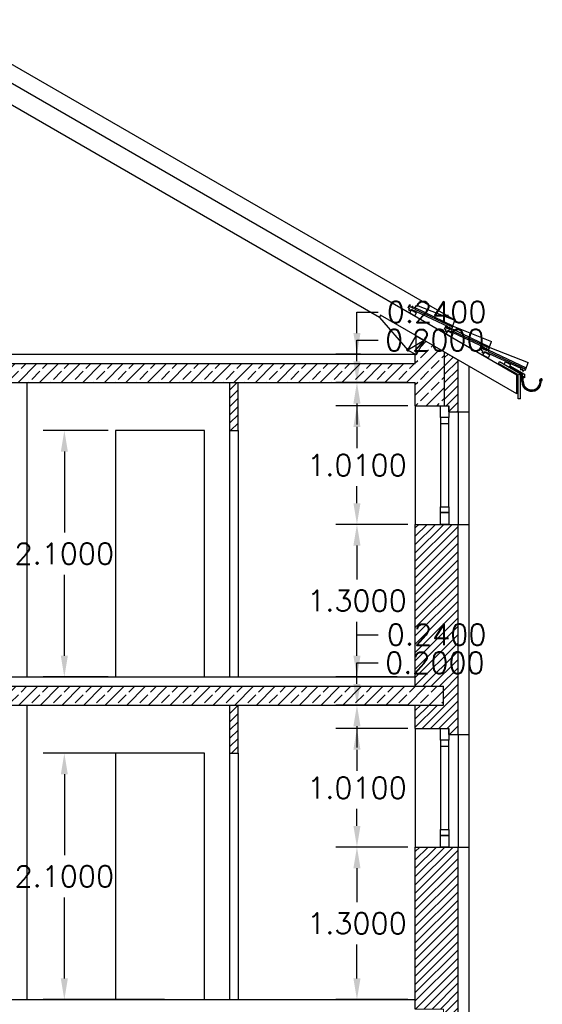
# Model space of a CAD drawing. Header units: millimetres. Extents: x 5 to 471, y 35 to 84.
# Tile 25 of 34: x 358.36 to 362.81, y 42.53 to 50.92. Entities that reach past the tile are written whole.
import ezdxf

# ---------------------------------------------------------------- set-up
doc = ezdxf.new("R2010")
doc.units = ezdxf.units.MM
doc.header["$MEASUREMENT"] = 0
doc.linetypes.add('Strichlinie', pattern=[0.282222, 0.141111, -0.141111])
for name, color, linetype in [('A_1 Holz', 7, 'Continuous'), ('P_BM_AUSSEN', 7, 'Continuous'), ('P_BM_ROHBAU', 7, 'Continuous'), ('R_NT_DACH', 7, 'Continuous'), ('R_NT_FENSTER', 7, 'Continuous'), ('R_NT_HIDDEN', 7, 'Continuous'), ('R_NT_INNENWAND', 7, 'Continuous'), ('R_NT_TUER', 7, 'Continuous'), ('R_TR_HIDDEN', 7, 'Continuous'), ('Schraffuren', 7, 'Continuous')]:
    doc.layers.add(name, color=color, linetype=linetype)
doc.styles.get("Standard").update_dxf_attribs({"font": 'txt', "bigfont": 'BIGFONT.SHX'})
doc.dimstyles.get("Standard").update_dxf_attribs({"dimtxt": 0.18, "dimasz": 0.18, "dimexe": 0.18, "dimexo": 0.0625, "dimgap": 0.09, "dimtad": 0, "dimtih": 1, "dimtoh": 1, "dimdec": 4, "dimzin": 0, "dimdsep": 46, "dimtxsty": 'Standard', "dimcen": 0.09, "dimadec": 0, "dimazin": 0, "dimtfac": 1, "dimtdec": 4, "dimtofl": 0, "dimtmove": 0, "dimatfit": 3, "dimfxl": 1, "dimtolj": 1, "dimtzin": 0, "dimarcsym": 0})
pattern_1 = [(45, (343.71282, 42.56851), (-0.0919239, 0.0919239), []), (45, (343.66686, 42.61447), (-0.0919239, 0.0919239), [0.0975, -0.0325])]
pattern_2 = [(45, (343.71282, 42.56851), (-0.03535534, 0.03535534), [])]

# ---------------------------------------------------------------- blocks, each defined once
blk = doc.blocks.new('*D325', base_point=(343.7128, 42.5685))
at = {"layer": 'Defpoints', "color": 0}
for p in [(361.2356, 43.8685), (361.7328, 43.8685), (361.7328, 42.5685)]:
    blk.add_point(p, dxfattribs=at)
at = {"layer": 'P_BM_AUSSEN', "color": 0, "linetype": 'Continuous', "lineweight": -2}
for p, q in [((361.6703, 43.8685), (361.0556, 43.8685)), ((361.2356, 43.6885), (361.2356, 43.3985)), ((361.2356, 42.7485), (361.2356, 43.0385)), ((361.6703, 42.5685), (361.0556, 42.5685))]:
    blk.add_line(p, q, dxfattribs=at)
at = {"layer": 'P_BM_AUSSEN', "color": 0}
for points in [[(361.2656, 43.6885), (361.2056, 43.6885), (361.2356, 43.8685)], [(361.2056, 42.7485), (361.2656, 42.7485), (361.2356, 42.5685)]]:
    blk.add_solid(points, dxfattribs=at)
at = {"layer": 'P_BM_AUSSEN', "color": 0, "insert": (361.2356, 43.2185), "char_height": 0.18, "attachment_point": 5}
blk.add_mtext('\\A1;1.3000', dxfattribs=at)
blk = doc.blocks.new('*D326', base_point=(343.7128, 42.5685))
at = {"layer": 'Defpoints', "color": 0}
for p in [(361.2356, 44.8785), (361.7328, 44.8785), (361.7328, 43.8685)]:
    blk.add_point(p, dxfattribs=at)
at = {"layer": 'P_BM_AUSSEN', "color": 0, "linetype": 'Continuous', "lineweight": -2}
for p, q in [((361.6703, 44.8785), (361.0556, 44.8785)), ((361.2356, 44.6985), (361.2356, 44.5535)), ((361.2356, 44.0485), (361.2356, 44.1935)), ((361.6703, 43.8685), (361.0556, 43.8685))]:
    blk.add_line(p, q, dxfattribs=at)
at = {"layer": 'P_BM_AUSSEN', "color": 0}
for points in [[(361.2656, 44.6985), (361.2056, 44.6985), (361.2356, 44.8785)], [(361.2056, 44.0485), (361.2656, 44.0485), (361.2356, 43.8685)]]:
    blk.add_solid(points, dxfattribs=at)
at = {"layer": 'P_BM_AUSSEN', "color": 0, "insert": (361.2356, 44.3735), "char_height": 0.18, "attachment_point": 5}
blk.add_mtext('\\A1;1.0100', dxfattribs=at)
blk = doc.blocks.new('*D327', base_point=(343.7128, 42.5685))
at = {"layer": 'Defpoints', "color": 0}
for p in [(361.2356, 45.0785), (361.7328, 45.0785), (361.7328, 44.8785)]:
    blk.add_point(p, dxfattribs=at)
at = {"layer": 'P_BM_AUSSEN', "color": 0, "linetype": 'Continuous', "lineweight": -2}
for p, q in [((361.2356, 45.4385), (361.4156, 45.4385)), ((361.2356, 45.2585), (361.2356, 45.4385)), ((361.6703, 45.0785), (361.0556, 45.0785)), ((361.6703, 44.8785), (361.0556, 44.8785)), ((361.2356, 44.6985), (361.2356, 44.5185))]:
    blk.add_line(p, q, dxfattribs=at)
at = {"layer": 'P_BM_AUSSEN', "color": 0}
for points in [[(361.2056, 45.2585), (361.2656, 45.2585), (361.2356, 45.0785)], [(361.2656, 44.6985), (361.2056, 44.6985), (361.2356, 44.8785)]]:
    blk.add_solid(points, dxfattribs=at)
at = {"layer": 'P_BM_AUSSEN', "color": 0, "insert": (361.8994, 45.4385), "char_height": 0.18, "attachment_point": 5}
blk.add_mtext('\\A1;0.2000', dxfattribs=at)
blk = doc.blocks.new('*D328', base_point=(343.7128, 42.5685))
at = {"layer": 'Defpoints', "color": 0}
for p in [(361.2356, 45.3185), (361.6418, 45.3185), (361.7328, 45.0785)]:
    blk.add_point(p, dxfattribs=at)
at = {"layer": 'P_BM_AUSSEN', "color": 0, "linetype": 'Continuous', "lineweight": -2}
for p, q in [((361.2356, 45.6785), (361.4156, 45.6785)), ((361.2356, 45.4985), (361.2356, 45.6785)), ((361.5793, 45.3185), (361.0556, 45.3185)), ((361.6703, 45.0785), (361.0556, 45.0785)), ((361.2356, 44.8985), (361.2356, 44.7185))]:
    blk.add_line(p, q, dxfattribs=at)
at = {"layer": 'P_BM_AUSSEN', "color": 0}
for points in [[(361.2056, 45.4985), (361.2656, 45.4985), (361.2356, 45.3185)], [(361.2656, 44.8985), (361.2056, 44.8985), (361.2356, 45.0785)]]:
    blk.add_solid(points, dxfattribs=at)
at = {"layer": 'P_BM_AUSSEN', "color": 0, "insert": (361.9144, 45.6785), "char_height": 0.18, "attachment_point": 5}
blk.add_mtext('\\A1;0.2400', dxfattribs=at)
blk = doc.blocks.new('*D329', base_point=(343.7128, 42.5685))
at = {"layer": 'Defpoints', "color": 0}
for p in [(361.2356, 46.6185), (361.7328, 46.6185), (361.6418, 45.3185)]:
    blk.add_point(p, dxfattribs=at)
at = {"layer": 'P_BM_AUSSEN', "color": 0, "linetype": 'Continuous', "lineweight": -2}
for p, q in [((361.6703, 46.6185), (361.0556, 46.6185)), ((361.2356, 46.4385), (361.2356, 46.1485)), ((361.2356, 45.4985), (361.2356, 45.7885)), ((361.5793, 45.3185), (361.0556, 45.3185))]:
    blk.add_line(p, q, dxfattribs=at)
at = {"layer": 'P_BM_AUSSEN', "color": 0}
for points in [[(361.2656, 46.4385), (361.2056, 46.4385), (361.2356, 46.6185)], [(361.2056, 45.4985), (361.2656, 45.4985), (361.2356, 45.3185)]]:
    blk.add_solid(points, dxfattribs=at)
at = {"layer": 'P_BM_AUSSEN', "color": 0, "insert": (361.2356, 45.9685), "char_height": 0.18, "attachment_point": 5}
blk.add_mtext('\\A1;1.3000', dxfattribs=at)
blk = doc.blocks.new('*D330', base_point=(343.7128, 42.5685))
at = {"layer": 'Defpoints', "color": 0}
for p in [(361.2356, 47.6285), (361.7328, 47.6285), (361.7328, 46.6185)]:
    blk.add_point(p, dxfattribs=at)
at = {"layer": 'P_BM_AUSSEN', "color": 0, "linetype": 'Continuous', "lineweight": -2}
for p, q in [((361.6703, 47.6285), (361.0556, 47.6285)), ((361.2356, 47.4485), (361.2356, 47.3035)), ((361.2356, 46.7985), (361.2356, 46.9435)), ((361.6703, 46.6185), (361.0556, 46.6185))]:
    blk.add_line(p, q, dxfattribs=at)
at = {"layer": 'P_BM_AUSSEN', "color": 0}
for points in [[(361.2656, 47.4485), (361.2056, 47.4485), (361.2356, 47.6285)], [(361.2056, 46.7985), (361.2656, 46.7985), (361.2356, 46.6185)]]:
    blk.add_solid(points, dxfattribs=at)
at = {"layer": 'P_BM_AUSSEN', "color": 0, "insert": (361.2356, 47.1235), "char_height": 0.18, "attachment_point": 5}
blk.add_mtext('\\A1;1.0100', dxfattribs=at)
blk = doc.blocks.new('*D331', base_point=(343.7128, 42.5685))
at = {"layer": 'Defpoints', "color": 0}
for p in [(361.2356, 47.8285), (361.7328, 47.8285), (361.7328, 47.6285)]:
    blk.add_point(p, dxfattribs=at)
at = {"layer": 'P_BM_AUSSEN', "color": 0, "linetype": 'Continuous', "lineweight": -2}
for p, q in [((361.2356, 48.1885), (361.4156, 48.1885)), ((361.2356, 48.0085), (361.2356, 48.1885)), ((361.6703, 47.8285), (361.0556, 47.8285)), ((361.6703, 47.6285), (361.0556, 47.6285)), ((361.2356, 47.4485), (361.2356, 47.2685))]:
    blk.add_line(p, q, dxfattribs=at)
at = {"layer": 'P_BM_AUSSEN', "color": 0}
for points in [[(361.2056, 48.0085), (361.2656, 48.0085), (361.2356, 47.8285)], [(361.2656, 47.4485), (361.2056, 47.4485), (361.2356, 47.6285)]]:
    blk.add_solid(points, dxfattribs=at)
at = {"layer": 'P_BM_AUSSEN', "color": 0, "insert": (361.8994, 48.1885), "char_height": 0.18, "attachment_point": 5}
blk.add_mtext('\\A1;0.2000', dxfattribs=at)
blk = doc.blocks.new('*D332', base_point=(343.7128, 42.5685))
at = {"layer": 'Defpoints', "color": 0}
for p in [(361.2356, 48.0685), (361.3294, 48.0685), (361.7328, 47.8285)]:
    blk.add_point(p, dxfattribs=at)
at = {"layer": 'P_BM_AUSSEN', "color": 0, "linetype": 'Continuous', "lineweight": -2}
for p, q in [((361.2356, 48.4285), (361.4156, 48.4285)), ((361.2356, 48.2485), (361.2356, 48.4285)), ((361.2669, 48.0685), (361.0556, 48.0685)), ((361.6703, 47.8285), (361.0556, 47.8285)), ((361.2356, 47.6485), (361.2356, 47.4685))]:
    blk.add_line(p, q, dxfattribs=at)
at = {"layer": 'P_BM_AUSSEN', "color": 0}
for points in [[(361.2056, 48.2485), (361.2656, 48.2485), (361.2356, 48.0685)], [(361.2656, 47.6485), (361.2056, 47.6485), (361.2356, 47.8285)]]:
    blk.add_solid(points, dxfattribs=at)
at = {"layer": 'P_BM_AUSSEN', "color": 0, "insert": (361.9144, 48.4285), "char_height": 0.18, "attachment_point": 5}
blk.add_mtext('\\A1;0.2400', dxfattribs=at)
blk = doc.blocks.new('*D336', base_point=(343.7128, 42.5685))
at = {"layer": 'Defpoints', "color": 0}
for p in [(358.7433, 44.6685), (359.6048, 44.6685), (359.6591, 42.5685)]:
    blk.add_point(p, dxfattribs=at)
at = {"layer": 'P_BM_ROHBAU', "color": 0, "linetype": 'Continuous', "lineweight": -2}
for p, q in [((359.5423, 44.6685), (358.5633, 44.6685)), ((358.7433, 44.4885), (358.7433, 43.7985)), ((358.7433, 42.7485), (358.7433, 43.4385)), ((359.5966, 42.5685), (358.5633, 42.5685))]:
    blk.add_line(p, q, dxfattribs=at)
at = {"layer": 'P_BM_ROHBAU', "color": 0}
for points in [[(358.7733, 44.4885), (358.7133, 44.4885), (358.7433, 44.6685)], [(358.7133, 42.7485), (358.7733, 42.7485), (358.7433, 42.5685)]]:
    blk.add_solid(points, dxfattribs=at)
at = {"layer": 'P_BM_ROHBAU', "color": 0, "insert": (358.7433, 43.6185), "char_height": 0.18, "attachment_point": 5}
blk.add_mtext('\\A1;2.1000', dxfattribs=at)
blk = doc.blocks.new('*D337', base_point=(343.7128, 42.5685))
at = {"layer": 'Defpoints', "color": 0}
for p in [(358.7433, 47.4185), (359.1778, 47.4185), (359.1778, 45.3185)]:
    blk.add_point(p, dxfattribs=at)
at = {"layer": 'P_BM_ROHBAU', "color": 0, "linetype": 'Continuous', "lineweight": -2}
for p, q in [((359.1153, 47.4185), (358.5633, 47.4185)), ((358.7433, 47.2385), (358.7433, 46.5485)), ((358.7433, 45.4985), (358.7433, 46.1885)), ((359.1153, 45.3185), (358.5633, 45.3185))]:
    blk.add_line(p, q, dxfattribs=at)
at = {"layer": 'P_BM_ROHBAU', "color": 0}
for points in [[(358.7733, 47.2385), (358.7133, 47.2385), (358.7433, 47.4185)], [(358.7133, 45.4985), (358.7733, 45.4985), (358.7433, 45.3185)]]:
    blk.add_solid(points, dxfattribs=at)
at = {"layer": 'P_BM_ROHBAU', "color": 0, "insert": (358.7433, 46.3685), "char_height": 0.18, "attachment_point": 5}
blk.add_mtext('\\A1;2.1000', dxfattribs=at)

msp = doc.modelspace()

# ---------------------------------------------------------------- hatches: boundary and pattern name
at = {"layer": 'Schraffuren', "linetype": 'Continuous'}
h = msp.add_hatch(dxfattribs=at)
h.set_pattern_fill('Beton__Stahlbeton_0007', color=256, style=0, pattern_type=2)
h.set_pattern_definition(pattern_1)
h.paths.add_polyline_path([(352.72282, 48.0849), (352.72282, 48.07965), (352.72282, 47.58851), (352.97282, 47.58851), (352.97282, 47.82851), (361.73282, 47.82851), (361.73282, 47.62851), (361.94782, 47.62851), (361.98282, 47.62851), (361.98282, 48.0849), (361.8091, 48.1852), (361.7391, 48.06396), (361.73282, 48.06758), (361.73282, 47.98851), (352.97282, 47.98851), (352.97282, 48.06758), (352.96654, 48.06396), (352.89654, 48.1852)], flags=0)
h = msp.add_hatch(dxfattribs=at)
h.set_pattern_fill('MW_HLZ_0007', color=256, style=0, pattern_type=2)
h.set_pattern_definition(pattern_2)
h.paths.add_polyline_path([(362.09782, 48.01851), (361.98282, 48.0849), (361.98282, 47.62851), (362.01782, 47.62851), (362.01782, 47.57851), (362.09782, 47.57851)], flags=0)
h = msp.add_hatch(dxfattribs=at)
h.set_pattern_fill('MW_HLZ_0007', color=256, style=0, pattern_type=2)
h.set_pattern_definition(pattern_2)
h.paths.add_polyline_path([(360.22282, 47.82851), (360.15282, 47.82851), (360.15282, 47.41851), (360.22282, 47.41851)], flags=0)
h = msp.add_hatch(dxfattribs=at)
h.set_pattern_fill('MW_HLZ_0007', color=256, style=0, pattern_type=2)
h.set_pattern_definition(pattern_2)
h.paths.add_polyline_path([(362.09782, 46.61851), (361.73282, 46.61851), (361.73282, 45.23851), (361.97282, 45.23851), (361.97282, 45.07851), (361.73282, 45.07851), (361.73282, 44.87851), (362.01782, 44.87851), (362.01782, 44.82851), (362.09782, 44.82851)], flags=0)
h = msp.add_hatch(dxfattribs=at)
h.set_pattern_fill('Beton__Stahlbeton_0007', color=256, style=0, pattern_type=2)
h.set_pattern_definition(pattern_1)
h.paths.add_polyline_path([(361.97282, 45.07851), (361.97282, 45.23851), (352.73282, 45.23851), (352.73282, 45.07851)], flags=0)
h = msp.add_hatch(dxfattribs=at)
h.set_pattern_fill('MW_HLZ_0007', color=256, style=0, pattern_type=2)
h.set_pattern_definition(pattern_2)
h.paths.add_polyline_path([(360.15282, 45.07851), (360.15282, 44.66851), (360.22282, 44.66851), (360.22282, 45.07851)], flags=0)
h = msp.add_hatch(dxfattribs=at)
h.set_pattern_fill('MW_HLZ_0007', color=256, style=0, pattern_type=2)
h.set_pattern_definition(pattern_2)
h.paths.add_polyline_path([(362.09782, 43.86851), (361.73282, 43.86851), (361.73282, 42.48851), (361.97282, 42.48851), (361.97282, 42.32851), (361.73282, 42.32851), (361.73282, 40.23851), (362.09782, 40.23851)], flags=0)

# ---------------------------------------------------------------- linework, layer by layer
at = {"layer": 'A_1 Holz', "linetype": 'Continuous'}
for p, q in [((362.59782, 47.89149), (357.35282, 50.91969)), ((361.4267, 48.38288), (357.35282, 50.73494)), ((361.4367, 48.4002), (361.4267, 48.38288)), ((361.4267, 48.38288), (361.66981, 48.10396)), ((362.59782, 47.72983), (361.4367, 48.4002)), ((361.66981, 48.10396), (361.73981, 48.2252)), ((361.8091, 48.1852), (361.66981, 48.10396)), ((361.7391, 48.06396), (361.73981, 48.2252)), ((361.8091, 48.1852), (361.7391, 48.06396)), ((361.73981, 48.2252), (361.8091, 48.1852)), ((361.7391, 48.06396), (361.66981, 48.10396)), ((362.30872, 48.06189), (362.32372, 48.08787)), ((362.32372, 48.08787), (362.36702, 48.06287)), ((362.35202, 48.03689), (362.30872, 48.06189)), ((362.36702, 48.06287), (362.35202, 48.03689)), ((362.44007, 47.98939), (362.45007, 48.00671)), ((362.45007, 48.00671), (362.63982, 47.89716)), ((362.48935, 47.98403), (362.50161, 48.00526)), ((362.50161, 48.00526), (362.54491, 47.98026)), ((362.61327, 47.88939), (362.44007, 47.98939)), ((362.54491, 47.98026), (362.53265, 47.95903)), ((362.60782, 47.68983), (362.60782, 47.89254)), ((362.62327, 47.90671), (362.61327, 47.88939)), ((362.62982, 47.68983), (362.62982, 47.90293)), ((362.62982, 47.68983), (362.60782, 47.68983))]:
    msp.add_line(p, q, dxfattribs=at)
at = {"layer": 'R_NT_DACH', "linetype": 'Continuous'}
for p, q in [((362.07044, 48.35817), (358.07816, 50.66226)), ((361.67095, 48.46426), (361.68269, 48.48955)), ((361.67095, 48.46426), (361.68455, 48.45794)), ((361.67824, 48.44434), (361.68455, 48.45794)), ((361.67824, 48.44434), (361.69184, 48.43802)), ((361.69056, 48.48556), (361.68269, 48.48955)), ((361.68518, 48.42189), (361.70018, 48.44787)), ((361.68518, 48.42189), (361.72848, 48.39689)), ((361.6871, 48.47097), (361.69056, 48.48556)), ((361.69779, 48.466), (361.6871, 48.47097)), ((361.69184, 48.43802), (361.69853, 48.45243)), ((361.70869, 48.47638), (361.69779, 48.466)), ((361.70869, 48.47638), (361.69779, 48.466)), ((361.69853, 48.45243), (362.00789, 48.30877)), ((361.69853, 48.45243), (362.00789, 48.30877)), ((361.70018, 48.44787), (361.74348, 48.42287)), ((361.71104, 48.47529), (361.70869, 48.47638)), ((361.71104, 48.47529), (361.71014, 48.46027)), ((361.71646, 48.45733), (361.71014, 48.46027)), ((361.72736, 48.46771), (361.71646, 48.45733)), ((361.7297, 48.46662), (361.72736, 48.46771)), ((361.72848, 48.39689), (361.74348, 48.42287)), ((361.7297, 48.46662), (361.72881, 48.4516)), ((361.72881, 48.4516), (362.04931, 48.30276)), ((361.7297, 48.46662), (362.05284, 48.31204)), ((361.73175, 48.46557), (361.74407, 48.48666)), ((361.74407, 48.48666), (362.07044, 48.35817)), ((362.04931, 48.30276), (362.07044, 48.35817)), ((361.98272, 48.28426), (361.99446, 48.30955)), ((361.98272, 48.28426), (361.99632, 48.27794)), ((361.98272, 48.28426), (361.99632, 48.27794)), ((361.99001, 48.26434), (361.99632, 48.27794)), ((361.99001, 48.26434), (361.99632, 48.27794)), ((361.99001, 48.26434), (362.00361, 48.25802)), ((361.99001, 48.26434), (362.00361, 48.25802)), ((362.00233, 48.30556), (361.99446, 48.30955)), ((361.99695, 48.24189), (362.01195, 48.26787)), ((361.99887, 48.29097), (362.00233, 48.30556)), ((362.00956, 48.286), (361.99887, 48.29097)), ((362.00361, 48.25802), (362.0103, 48.27243)), ((362.00699, 48.29375), (362.00789, 48.30877)), ((362.00699, 48.29375), (362.00934, 48.29266)), ((362.00934, 48.29266), (362.02024, 48.30303)), ((362.02046, 48.29638), (362.00956, 48.286)), ((362.02046, 48.29638), (362.00956, 48.286)), ((362.0103, 48.27243), (362.31966, 48.12877)), ((362.0103, 48.27243), (362.31966, 48.12877)), ((362.01195, 48.26787), (362.05525, 48.24287)), ((362.02024, 48.30303), (362.02656, 48.3001)), ((362.0228, 48.29529), (362.02046, 48.29638)), ((362.0228, 48.29529), (362.02191, 48.28027)), ((362.02823, 48.27733), (362.02191, 48.28027)), ((362.02566, 48.28508), (362.02656, 48.3001)), ((362.02566, 48.28508), (362.02801, 48.28399)), ((362.02801, 48.28399), (362.03891, 48.29436)), ((362.03913, 48.28771), (362.02823, 48.27733)), ((362.03891, 48.29436), (362.04425, 48.29188)), ((362.04147, 48.28662), (362.03913, 48.28771)), ((362.04147, 48.28662), (362.04058, 48.2716)), ((362.04058, 48.2716), (362.36108, 48.12276)), ((362.04147, 48.28662), (362.36461, 48.13204)), ((362.04352, 48.28557), (362.05584, 48.30666)), ((362.04425, 48.29188), (362.04931, 48.30276)), ((362.05584, 48.30666), (362.38221, 48.17817)), ((361.99695, 48.24189), (362.04025, 48.21689)), ((362.04025, 48.21689), (362.05525, 48.24287)), ((362.36108, 48.12276), (362.38221, 48.17817)), ((362.29449, 48.10426), (362.30623, 48.12955)), ((362.29449, 48.10426), (362.30623, 48.12955)), ((362.29449, 48.10426), (362.30809, 48.09794)), ((362.29449, 48.10426), (362.30809, 48.09794)), ((362.30177, 48.08434), (362.30809, 48.09794)), ((362.30177, 48.08434), (362.30809, 48.09794)), ((362.30177, 48.08434), (362.31538, 48.07802)), ((362.30177, 48.08434), (362.31538, 48.07802)), ((362.3141, 48.12556), (362.30623, 48.12955)), ((362.30872, 48.06189), (362.32372, 48.08787)), ((362.31063, 48.11097), (362.3141, 48.12556)), ((362.31063, 48.11097), (362.3141, 48.12556)), ((362.32133, 48.106), (362.31063, 48.11097)), ((362.32133, 48.106), (362.31063, 48.11097)), ((362.31538, 48.07802), (362.32207, 48.09243)), ((362.31538, 48.07802), (362.32207, 48.09243)), ((362.31876, 48.11375), (362.31966, 48.12877)), ((362.31876, 48.11375), (362.32111, 48.11266)), ((362.32111, 48.11266), (362.33201, 48.12303)), ((362.33223, 48.11638), (362.32133, 48.106)), ((362.33223, 48.11638), (362.32133, 48.106)), ((362.32207, 48.09243), (362.63143, 47.94877)), ((362.32207, 48.09243), (362.63143, 47.94877)), ((362.33201, 48.12303), (362.33833, 48.1201)), ((362.33457, 48.11529), (362.33223, 48.11638)), ((362.33457, 48.11529), (362.33368, 48.10027)), ((362.34, 48.09733), (362.33368, 48.10027)), ((362.34, 48.09733), (362.33368, 48.10027)), ((362.33743, 48.10508), (362.33833, 48.1201)), ((362.33743, 48.10508), (362.33978, 48.10399)), ((362.33978, 48.10399), (362.35068, 48.11436)), ((362.35089, 48.10771), (362.34, 48.09733)), ((362.35068, 48.11436), (362.35602, 48.11188)), ((362.35324, 48.10662), (362.35089, 48.10771)), ((362.35324, 48.10662), (362.35235, 48.0916)), ((362.35235, 48.0916), (362.67285, 47.94276)), ((362.35324, 48.10662), (362.67638, 47.95204)), ((362.35529, 48.10557), (362.36761, 48.12666)), ((362.35602, 48.11188), (362.36108, 48.12276)), ((362.36761, 48.12666), (362.69398, 47.99817)), ((362.67285, 47.94276), (362.69398, 47.99817)), ((362.53331, 47.96016), (362.64524, 47.89553)), ((362.53628, 47.96531), (362.65107, 47.89903)), ((362.53933, 47.97059), (362.66344, 47.89894)), ((362.63053, 47.93375), (362.63143, 47.94877)), ((362.63053, 47.93375), (362.63288, 47.93266)), ((362.63288, 47.93266), (362.64378, 47.94303)), ((362.64378, 47.94303), (362.6501, 47.9401)), ((362.6492, 47.92508), (362.6501, 47.9401)), ((362.6492, 47.92508), (362.65155, 47.92399)), ((362.65155, 47.92399), (362.66244, 47.93436)), ((362.66244, 47.93436), (362.66779, 47.93188)), ((362.66779, 47.93188), (362.67285, 47.94276)), ((362.59782, 47.72983), (362.59782, 47.89149)), ((362.79488, 47.84671), (362.79461, 47.8515)), ((362.79957, 47.85219), (362.80448, 47.85402)), ((362.80448, 47.85402), (362.80964, 47.85426)), ((362.80952, 47.85042), (362.80525, 47.84989)), ((362.80694, 47.84104), (362.80764, 47.84497)), ((362.80964, 47.85426), (362.80952, 47.85042))]:
    msp.add_line(p, q, dxfattribs=at)
at = {"layer": 'R_NT_DACH', "linetype": 'Strichlinie'}
for p, q in [((362.63982, 47.83558), (362.63982, 47.89716)), ((362.64511, 47.83874), (362.64524, 47.89553)), ((362.66144, 47.87408), (362.65061, 47.88058)), ((362.65146, 47.83828), (362.65061, 47.88058)), ((362.66426, 47.8675), (362.65461, 47.87251)), ((362.65461, 47.87251), (362.65484, 47.86556)), ((362.66344, 47.89894), (362.66426, 47.8675))]:
    msp.add_line(p, q, dxfattribs=at)
at = {"layer": 'R_NT_DACH', "linetype": 'Continuous'}
for centre, radius, start, end in [((362.72316, 47.83551), 0.08334, 179.952977, 9.934986), ((362.7232, 47.8356), 0.07815, 177.700699, 12.254014), ((362.72355, 47.83597), 0.07213, 178.167589, 8.560804), ((362.8046, 47.85008), 0.01009, 14.947256, 171.927137), ((362.80428, 47.85091), 0.01023, 285.103041, 9.982838)]:
    msp.add_arc(centre, radius, start, end, dxfattribs=at)
at = {"layer": 'R_NT_FENSTER', "linetype": 'Continuous'}
for p, q in [((361.73282, 47.62851), (361.73282, 46.61851)), ((361.94782, 47.62851), (362.01782, 47.62851)), ((361.94782, 47.52851), (361.94782, 47.62851)), ((362.01782, 47.62851), (362.01782, 47.52851)), ((362.09782, 47.57851), (362.09782, 46.61851)), ((362.01782, 47.52851), (361.94782, 47.52851)), ((362.01782, 47.52851), (361.94782, 47.52851)), ((361.94782, 47.52851), (361.94782, 47.47851)), ((362.01782, 47.47851), (362.01782, 47.52851)), ((361.94782, 47.47851), (362.01782, 47.47851)), ((361.94782, 47.47851), (361.94782, 46.76851)), ((362.01782, 46.76851), (362.01782, 47.47851)), ((361.94782, 46.76851), (362.01782, 46.76851)), ((361.94782, 46.71851), (361.94782, 46.76851)), ((362.01782, 46.76851), (362.01782, 46.71851)), ((361.94782, 46.71851), (362.01782, 46.71851)), ((361.94782, 46.61851), (361.94782, 46.71851)), ((362.01782, 46.71851), (361.94782, 46.71851)), ((362.01782, 46.71851), (362.01782, 46.61851)), ((362.01782, 46.61851), (361.94782, 46.61851)), ((361.73282, 44.87851), (361.73282, 43.86851)), ((361.94782, 44.87851), (362.01782, 44.87851)), ((361.94782, 44.77851), (361.94782, 44.87851)), ((362.01782, 44.87851), (362.01782, 44.77851)), ((362.09782, 44.82851), (362.09782, 43.86851)), ((362.01782, 44.77851), (361.94782, 44.77851)), ((362.01782, 44.77851), (361.94782, 44.77851)), ((361.94782, 44.77851), (361.94782, 44.72851)), ((361.94782, 44.72851), (362.01782, 44.72851)), ((361.94782, 44.72851), (361.94782, 44.01823)), ((362.01782, 44.72851), (362.01782, 44.77851)), ((362.01782, 44.01823), (362.01782, 44.72851)), ((361.94782, 44.01851), (362.01782, 44.01851)), ((361.94782, 43.96851), (361.94782, 44.01851)), ((362.01782, 44.01851), (362.01782, 43.96851)), ((361.94782, 43.96851), (362.01782, 43.96851)), ((361.94782, 43.86851), (361.94782, 43.96851)), ((362.01782, 43.96851), (361.94782, 43.96851)), ((362.01782, 43.96851), (362.01782, 43.86851)), ((362.01782, 43.86851), (361.94782, 43.86851))]:
    msp.add_line(p, q, dxfattribs=at)
at = {"layer": 'R_NT_HIDDEN', "linetype": 'Continuous'}
for p, q in [((362.18782, 47.96655), (362.18782, 42.32851)), ((362.09782, 47.57851), (362.18782, 47.57851)), ((362.09782, 46.61851), (362.18782, 46.61851)), ((362.09782, 44.82851), (362.18782, 44.82851)), ((362.09782, 43.86851), (362.18782, 43.86851))]:
    msp.add_line(p, q, dxfattribs=at)
at = {"layer": 'R_NT_INNENWAND', "linetype": 'Continuous'}
msp.add_line((360.22252, 47.41851), (360.22262, 47.41851), dxfattribs=at)
at = {"layer": 'R_NT_TUER', "linetype": 'Continuous'}
for p, q in [((359.17782, 47.41851), (359.17782, 45.31851)), ((359.93782, 47.41851), (359.17782, 47.41851)), ((359.93782, 45.31851), (359.93782, 47.41851)), ((359.17782, 44.66851), (359.17782, 42.56851)), ((359.93782, 44.66851), (359.17782, 44.66851)), ((359.93782, 42.56851), (359.93782, 44.66851))]:
    msp.add_line(p, q, dxfattribs=at)
at = {"layer": 'R_TR_HIDDEN', "linetype": 'Continuous'}
for p, q in [((361.98282, 47.62851), (361.98282, 48.0849)), ((352.98479, 48.06851), (361.73122, 48.06851)), ((361.73282, 47.98851), (361.73282, 48.06758)), ((361.98282, 47.62851), (361.98282, 48.07965)), ((362.09782, 47.57851), (362.09782, 48.01851)), ((352.97282, 47.98851), (361.73282, 47.98851)), ((352.97282, 47.82851), (361.73282, 47.82851)), ((358.42282, 47.82851), (358.42282, 45.31851)), ((360.15282, 47.41851), (360.15282, 47.82851)), ((360.22282, 47.41851), (360.22282, 47.82851)), ((361.73282, 47.62851), (361.73282, 47.82851)), ((361.73282, 47.62851), (362.01782, 47.62851)), ((361.94782, 47.62851), (362.01782, 47.62851)), ((361.94782, 47.62851), (362.01782, 47.62851)), ((362.01782, 47.57851), (362.01782, 47.62851)), ((362.01782, 47.57851), (362.09782, 47.57851)), ((360.15282, 47.41851), (360.22282, 47.41851)), ((360.15282, 45.31851), (360.15282, 47.41851)), ((360.22282, 47.41851), (360.22282, 45.31851)), ((361.73282, 46.61851), (362.09782, 46.61851)), ((361.73282, 45.23851), (361.73282, 46.61851)), ((362.09782, 44.82851), (362.09782, 46.61851)), ((352.97282, 45.31851), (361.73282, 45.31851)), ((352.73282, 45.23851), (361.97282, 45.23851)), ((361.97282, 45.07851), (361.97282, 45.23851)), ((352.73282, 45.07851), (361.97282, 45.07851)), ((358.42282, 45.07851), (358.42282, 42.56851)), ((360.15282, 44.66851), (360.15282, 45.07851)), ((360.22282, 44.66851), (360.22282, 45.07851)), ((361.73282, 44.87851), (361.73282, 45.07851)), ((361.73282, 44.87851), (362.01782, 44.87851)), ((361.94782, 44.87851), (362.01782, 44.87851)), ((361.94782, 44.87851), (362.01782, 44.87851)), ((362.01782, 44.82851), (362.01782, 44.87851)), ((362.01782, 44.82851), (362.09782, 44.82851)), ((360.15282, 44.66851), (360.22282, 44.66851)), ((360.15282, 42.56851), (360.15282, 44.66851)), ((360.22282, 44.66851), (360.22282, 42.56851)), ((361.73282, 43.86851), (362.09782, 43.86851)), ((361.73282, 42.48851), (361.73282, 43.86851)), ((362.09782, 40.23851), (362.09782, 43.86851)), ((352.97282, 42.56851), (361.73282, 42.56851))]:
    msp.add_line(p, q, dxfattribs=at)
at = {"layer": 'Schraffuren', "color": 255, "linetype": 'Continuous', "lineweight": 18, "flags": 128}
for points in [[(352.72282, 48.0849), (352.72282, 48.07965), (352.72282, 47.58851), (352.97282, 47.58851), (352.97282, 47.82851), (361.73282, 47.82851), (361.73282, 47.62851), (361.94782, 47.62851), (361.98282, 47.62851), (361.98282, 48.0849), (361.8091, 48.1852), (361.7391, 48.06396), (361.73282, 48.06758), (361.73282, 47.98851), (352.97282, 47.98851), (352.97282, 48.06758), (352.96654, 48.06396), (352.89654, 48.1852)], [(362.09782, 48.01851), (361.98282, 48.0849), (361.98282, 47.62851), (362.01782, 47.62851), (362.01782, 47.57851), (362.09782, 47.57851)], [(360.22282, 47.82851), (360.15282, 47.82851), (360.15282, 47.41851), (360.22282, 47.41851)], [(362.09782, 46.61851), (361.73282, 46.61851), (361.73282, 45.23851), (361.97282, 45.23851), (361.97282, 45.07851), (361.73282, 45.07851), (361.73282, 44.87851), (362.01782, 44.87851), (362.01782, 44.82851), (362.09782, 44.82851)], [(361.97282, 45.07851), (361.97282, 45.23851), (352.73282, 45.23851), (352.73282, 45.07851)], [(360.15282, 45.07851), (360.15282, 44.66851), (360.22282, 44.66851), (360.22282, 45.07851)], [(362.09782, 43.86851), (361.73282, 43.86851), (361.73282, 42.48851), (361.97282, 42.48851), (361.97282, 42.32851), (361.73282, 42.32851), (361.73282, 40.23851), (362.09782, 40.23851)]]:
    msp.add_lwpolyline(points, close=True, dxfattribs=at)

# ---------------------------------------------------------------- dimensions: what is measured, and where the dimension line sits
at = {"layer": 'P_BM_AUSSEN', "linetype": 'Continuous'}
for base, p1, p2, picture, middle in [((361.23563, 48.06851), (361.73282, 47.82851), (361.32942, 48.06851), '*D332', (361.91438, 48.42851)), ((361.23563, 47.82851), (361.73282, 47.62851), (361.73282, 47.82851), '*D331', (361.89938, 48.18851)), ((361.23563, 47.62851), (361.73282, 46.61851), (361.73282, 47.62851), '*D330', (361.23563, 47.12351)), ((361.23563, 46.61851), (361.64184, 45.31851), (361.73282, 46.61851), '*D329', (361.23563, 45.96851)), ((361.23563, 45.31851), (361.73282, 45.07851), (361.64184, 45.31851), '*D328', (361.91438, 45.67851)), ((361.23563, 45.07851), (361.73282, 44.87851), (361.73282, 45.07851), '*D327', (361.89938, 45.43851)), ((361.23563, 44.87851), (361.73282, 43.86851), (361.73282, 44.87851), '*D326', (361.23563, 44.37351)), ((361.23563, 43.86851), (361.73282, 42.56851), (361.73282, 43.86851), '*D325', (361.23563, 43.21851))]:
    dim = msp.add_linear_dim(base=base, p1=p1, p2=p2, angle=90, dimstyle='Standard', override={"dimfxlon": 1}, dxfattribs=at)
    dim.commit()
    dim.dimension.update_dxf_attribs({"geometry": picture, "text_midpoint": middle})
at = {"layer": 'P_BM_ROHBAU', "linetype": 'Continuous'}
for base, p1, p2, picture, middle in [((358.74326, 47.41851), (359.17782, 45.31851), (359.17782, 47.41851), '*D337', (358.74326, 46.36851)), ((358.74326, 44.66851), (359.65909, 42.56851), (359.60477, 44.66851), '*D336', (358.74326, 43.61851))]:
    dim = msp.add_linear_dim(base=base, p1=p1, p2=p2, angle=90, dimstyle='Standard', override={"dimfxlon": 1}, dxfattribs=at)
    dim.commit()
    dim.dimension.update_dxf_attribs({"geometry": picture, "text_midpoint": middle})

doc.saveas('drawing.dxf')
